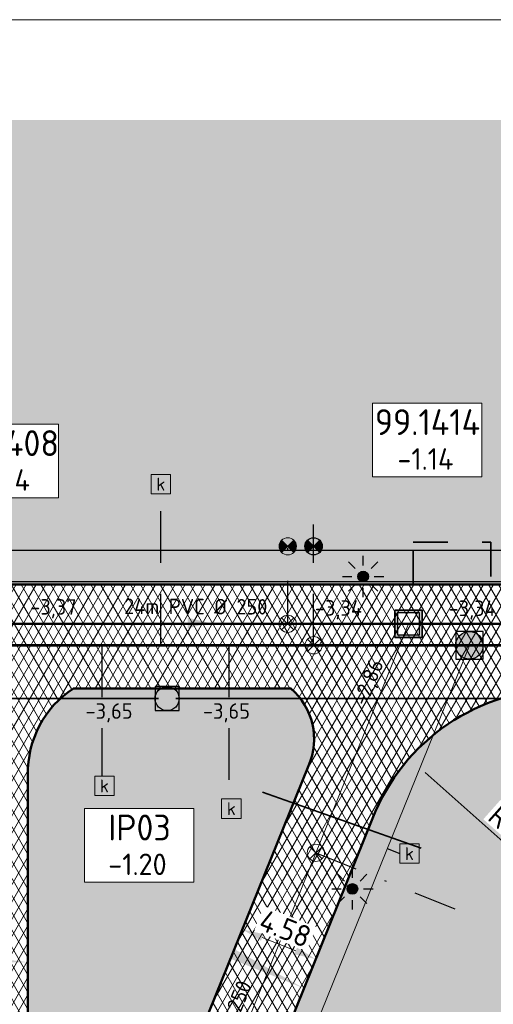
# Model space of a CAD drawing. Header units: metres. Extents: x 240159 to 241664, y 578380 to 583939.
# Tile 67 of 71: x 240884 to 240911, y 583882 to 583939. Entities that reach past the tile are written whole.
import ezdxf
from ezdxf.enums import TextEntityAlignment as Align

# ---------------------------------------------------------------- set-up
doc = ezdxf.new("R2010")
doc.units = ezdxf.units.M
doc.set_wipeout_variables(frame=1)
for name, pattern in [('RI-HWA_HUISAANSLUITING', [4.8, 3, -1.8]), ('RI-VWA_HUISAANSLUITING', [6.1, 2.5, -1.8, 0, -1.8]), ('XX-HIDDEN', [4, 2, -2])]:
    doc.linetypes.add(name, pattern=pattern)
for name, color, linetype, lineweight in [('N-GV-GR-BOLLEN-A', 92, 'Continuous', 9), ('N-WE-IE-MEUBILAIR_WEGMEUBILAIR_LICHTMAST_MET_PASTEGEL-S', 7, 'Continuous', 25), ('N-WE-KL-TRACE_WENSTRACE-A', 7, 'Continuous', 25), ('N-WE-RI-BOB-T', 7, 'Continuous', 13), ('N-WE-RI-MATERIAAL_DIAMETER_LENGTE-T', 7, 'Continuous', 13), ('N-WE-RI-STROOMRICHTING-S', 7, 'Continuous', 13), ('N-WE-VH-KANTVERHARDING-GD', 4, 'Continuous', 50), ('N-WE-VH-MATERIAALGRENS-G', 7, 'XX-HIDDEN', 35), ('N-WE-VH-VERHARDING_ASFALT_DEKLAAG-A', 252, 'Continuous', 18), ('N-WE-VH-VERHARDING_HALFVERHARDING-A', 234, 'Continuous', 9), ('N-WE-VH-VERKANTING-S', 7, 'Continuous', 25), ('X-XX-AL-REFERENTIE-M', 7, 'Continuous', 18), ('X-XX-WE-KG-WERKGRENS-G', 10, 'XX-WERKGRENS_CIRCEL', 20)]:
    doc.layers.add(name, color=color, linetype=linetype, lineweight=lineweight)
for name, color, linetype, lineweight, true_color in [('N-WE-KL-MANTELBUIS_3x-G', 7, 'KL-MANTELBUIS-N', 35, 0xa200c2), ('N-WE-RI-HWA_HUISAANSLUITING_PVC_125-G', 150, 'RI-HWA_HUISAANSLUITING', 25, 0x007fff), ('N-WE-RI-HWA_HULPSTUK-ONTSTOPPINGSSTUK-S', 150, 'Continuous', 25, 0x007fff), ('N-WE-RI-HWA_HULPSTUK_INLAAT-S', 150, 'Continuous', 13, 0x007fff), ('N-WE-RI-HWA_KOLK-S', 150, 'Continuous', 25, 0x007fff), ('N-WE-RI-HWA_RIOOLPUT-S', 150, 'Continuous', 13, 0x007fff), ('N-WE-RI-HWA_TRANSPORTLEIDING_BETON_500-G', 150, 'Continuous', 20, 0x007fff), ('N-WE-RI-KWALITEITSDUIKER_LEIDING', 7, 'Continuous', 13, 0x00ff04), ('N-WE-RI-KWALITEITSDUIKER_PUT-S', 7, 'Continuous', 13, 0x00ff04), ('N-WE-RI-VWA_HUISAANSLUITING_PVC_125-G', 20, 'RI-VWA_HUISAANSLUITING', 25, 0xff3f00), ('N-WE-RI-VWA_HULPSTUK_INLAAT-S', 20, 'Continuous', 13, 0xff3f00), ('N-WE-RI-VWA_HULPSTUK_ONTSTOPPINGSSTUK-S', 20, 'Continuous', 13, 0xff3f00), ('N-WE-RI-VWA_LEIDINGINFO-S', 20, 'Continuous', 13, 0xff3f00), ('N-WE-RI-VWA_PUTNUMMER-S', 20, 'Continuous', 13, 0xff3f00), ('N-WE-RI-VWA_RIOOLPUT-S', 20, 'Continuous', 13, 0xff3f00), ('N-WE-RI-VWA_TRANSPORTLEIDING_BETON_500-G', 20, 'Continuous', 20, 0xff3f00)]:
    doc.layers.add(name, color=color, linetype=linetype, lineweight=lineweight, true_color=true_color)
doc.styles.add('NLCS-ISO', font='NLCS-ISO.ttf')
doc.styles.add('NLCS-ISO-ANNOTATIEF-T25', font='NLCS-ISO.ttf', dxfattribs={"height": 2.5})
doc.linetypes.add('KL-MANTELBUIS-N', pattern='A,0,-2,[80,NLCS.SHX,S=1,R=0,X=0,Y=0],-2', length=4)
doc.linetypes.add('XX-WERKGRENS_CIRCEL', pattern='A,10,-2.5,[69,NLCS.SHX,S=1,R=0,X=0,Y=0],-2.5', length=15)
doc.dimstyles.new('NLCS-ANNOTATIEF-T25-PIJL_L2_H1', dxfattribs={"dimtxt": 2.5, "dimasz": 2.5, "dimexe": 2, "dimexo": 2, "dimgap": 0.7, "dimtad": 1, "dimzin": 0, "dimdsep": 46, "dimtxsty": 'NLCS-ISO-ANNOTATIEF-T25', "dimcen": 0, "dimdle": 2, "dimclrd": 256, "dimclre": 256, "dimclrt": 256, "dimadec": 1, "dimazin": 0, "dimtfac": 1, "dimtdec": 3, "dimtofl": 0, "dimtmove": 0, "dimatfit": 3, "dimfxl": 2, "dimfxlon": 1, "dimtfillclr": 256, "dimtolj": 1, "dimtzin": 0, "dimlwd": -1, "dimlwe": -1, "dimarcsym": 0})
pattern_1 = [(45, (0, 0), (-0.8749916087, 0.8749916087), [0.3, -0.937425]), (135, (0, 0), (-0.8749916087, -0.8749916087), [0.3, -0.937425])]

# ---------------------------------------------------------------- blocks, each defined once
blk = doc.blocks.new('*U50')
at = {"lineweight": -3}
h = blk.add_hatch(color=256, dxfattribs=at)
h.dxf.hatch_style = 1
h.paths.add_polyline_path([(-2, 2), (-2, -2), (2, -2), (2, 2)])
h.paths.add_polyline_path([(1.6, 1.6), (1.6, -1.6), (-1.6, -1.6), (-1.6, 1.6)], flags=16)
at = {"lineweight": -3, "flags": 128}
for points in [[(-2, 2), (2, 2), (2, -2), (-2, -2)], [(2, -2), (2, 2), (-2, 2), (-2, -2)], [(1.6, -1.6), (1.6, 1.6), (-1.6, 1.6), (-1.6, -1.6)]]:
    blk.add_lwpolyline(points, close=True, dxfattribs=at)
blk = doc.blocks.new('N-SRI-PUT_HWA-SO')
h = blk.add_hatch(color=256)
h.dxf.hatch_style = 1
h.paths.add_polyline_path([(-2, 0, 1), (2, 0, 1)])
at = {"lineweight": -3, "flags": 128}
blk.add_lwpolyline([(-2, -2), (2, -2), (2, 2), (-2, 2)], close=True, dxfattribs=at)
at = {"lineweight": -3}
blk.add_circle((0, 0), 2, dxfattribs=at)
blk = doc.blocks.new('SRI-PUTNUMMER-SO')
blk.add_wipeout([(-18.26, 4.25), (-5.56, 4.25), (-5.56, -4.29), (-18.26, -4.29)])
blk.add_lwpolyline([(-18.26, 4.25), (-5.56, 4.25), (-5.56, -4.29), (-18.26, -4.29)], close=True)
at = {"ltscale": 0.1, "style": 'NLCS-ISO'}
blk.add_attdef('PUTNR', text='', height=3.5, dxfattribs=at).set_placement((-11.88, 2.06), align=Align.MIDDLE_CENTER)
blk.add_attdef('PUTHGT_001', (-15.76, -3.47), '', height=2.5, dxfattribs=at)
blk = doc.blocks.new('*U54')
at = {"color": 0}
blk.add_line((-1.26, 0), (1.26, 0), dxfattribs=at)
at = {"layer": 'N-WE-RI-STROOMRICHTING-S', "color": 0}
blk.add_solid([(1.26, 0), (-1.26, -0.63), (-1.26, 0.63)], dxfattribs=at)
at = {"layer": 'N-WE-RI-BOB-T', "color": 0, "style": 'NLCS-ISO'}
for tag, p in [('BOB_LINKS', (-52.37, 1.63)), ('BOB_RECHTS', (52.11, 1.63))]:
    blk.add_attdef(tag, text='', height=1.8, rotation=0, dxfattribs=at).set_placement(p, align=Align.MIDDLE_CENTER)
at = {"layer": 'N-WE-RI-MATERIAAL_DIAMETER_LENGTE-T', "color": 0, "style": 'NLCS-ISO'}
blk.add_attdef('RIOOLINFO_001', (8.13, 1.01), '', height=1.8, rotation=0, dxfattribs=at)
blk = doc.blocks.new('*U57')
at = {"color": 0}
blk.add_line((-1.26, 0), (1.26, 0), dxfattribs=at)
at = {"layer": 'N-WE-RI-STROOMRICHTING-S', "color": 0}
blk.add_solid([(1.26, 0), (-1.26, -0.63), (-1.26, 0.63)], dxfattribs=at)
at = {"layer": 'N-WE-RI-BOB-T', "color": 0, "style": 'NLCS-ISO'}
for tag, p in [('BOB_LINKS', (-16.7, 1.69)), ('BOB_RECHTS', (16.45, 1.57))]:
    blk.add_attdef(tag, text='', height=1.8, rotation=359.7961, dxfattribs=at).set_placement(p, align=Align.MIDDLE_CENTER)
at = {"layer": 'N-WE-RI-MATERIAAL_DIAMETER_LENGTE-T', "color": 0, "style": 'NLCS-ISO'}
blk.add_attdef('RIOOLINFO_001', (-11.79, 1.05), '', height=1.8, rotation=359.7961, dxfattribs=at)
blk = doc.blocks.new('*U60')
at = {"color": 0}
blk.add_line((-0.47, -1.17), (0.47, 1.17), dxfattribs=at)
at = {"layer": 'N-WE-RI-STROOMRICHTING-S', "color": 0}
blk.add_solid([(0.47, 1.17), (0.11, -1.4), (-1.06, -0.93)], dxfattribs=at)
at = {"layer": 'N-WE-RI-BOB-T', "color": 0, "style": 'NLCS-ISO'}
for tag, p in [('BOB_RECHTS', (15.75, 43.01)), ('BOB_LINKS', (-18.86, -42.03))]:
    blk.add_attdef(tag, text='', height=1.8, rotation=67.8555, dxfattribs=at).set_placement(p, align=Align.MIDDLE_CENTER)
at = {"layer": 'N-WE-RI-MATERIAAL_DIAMETER_LENGTE-T', "color": 0, "style": 'NLCS-ISO'}
blk.add_attdef('RIOOLINFO_001', (-5.38, -10.54), '', height=1.8, rotation=67.8555, dxfattribs=at)
blk = doc.blocks.new('SRI-HULP_INLAAT')
at = {"flags": 128}
for points in [[(-0.71, 0.71), (0.71, -0.71)], [(0.71, 0.71), (-0.71, -0.71)]]:
    blk.add_lwpolyline(points, dxfattribs=at)
blk.add_circle((0, 0), 1)
blk = doc.blocks.new('SRI-HULP_ONTSTOP')
h = blk.add_hatch(color=256)
h.dxf.hatch_style = 1
h.paths.add_polyline_path([(-0.71, 0.71, 0.198912), (-1, 0, 0.198912), (-0.71, -0.71), (0, 0)])
h = blk.add_hatch(color=256)
h.dxf.hatch_style = 1
h.paths.add_polyline_path([(1, 0, 0.198912), (0.71, 0.71), (0, 0), (0.71, -0.71, 0.198912)])
for p, q in [((-0.71, 0.71), (0.71, -0.71)), ((-0.71, -0.71), (0.71, 0.71))]:
    blk.add_line(p, q)
blk.add_circle((0, 0), 1)
blk = doc.blocks.new('N-SIE-WEG_LICHTMAST_SPOT-SO')
h = blk.add_hatch(color=256)
edge = h.paths.add_edge_path()
edge.add_arc((0, 0), 0.77, 0, 360)
for p, q in [((0, 1.62), (0, 3)), ((-2.12, 2.12), (-1.15, 1.15)), ((1.15, 1.15), (2.12, 2.12)), ((-3, 0), (-1.62, 0)), ((-2.12, -2.12), (-1.15, -1.15)), ((1.15, -1.15), (2.12, -2.12)), ((1.62, 0), (3, 0)), ((0, -3), (0, -1.62))]:
    blk.add_line(p, q)
blk.add_circle((0, 0), 0.77)
at = {"style": 'NLCS-ISO'}
blk.add_attdef('TYPE', text='', height=1.8, dxfattribs=at).set_placement((0, 3), align=Align.BOTTOM_CENTER)
blk = doc.blocks.new('N_lichtmast')
blk.add_blockref('N-SIE-WEG_LICHTMAST_SPOT-SO', (0, 0))
blk = doc.blocks.new('SRI-KOLK-SO')
at = {"color": 0, "linetype": 'ByBlock', "lineweight": 18}
blk.add_lwpolyline([(-1.125, -1.125), (1.125, -1.125), (1.125, 1.125), (-1.125, 1.125)], close=True, dxfattribs=at)
at = {"color": 0, "linetype": 'ByBlock', "lineweight": 18, "style": 'NLCS-ISO'}
blk.add_text('k', height=1.5, dxfattribs=at).set_placement((0, 0), align=Align.MIDDLE_CENTER)
blk = doc.blocks.new('*D116')
at = {"layer": 'Defpoints', "color": 0, "transparency": 16777216}
for p in [(240906.184, 583896.16), (240915.12, 583888.211)]:
    blk.add_point(p, dxfattribs=at)
at = {"layer": 'X-XX-AL-REFERENTIE-M', "transparency": 16777216}
blk.add_line((240914.477, 583888.783), (240907.118, 583895.329), dxfattribs=at)
blk.add_solid([(240907.256, 583895.484), (240906.979, 583895.173), (240906.184, 583896.16)], dxfattribs=at)
at = {"layer": 'X-XX-AL-REFERENTIE-M', "transparency": 16777216, "insert": (240912.995, 583891.406), "char_height": 1.25, "attachment_point": 5, "rotation": 318.3489, "style": 'NLCS-ISO-ANNOTATIEF-T25', "bg_fill": 3, "box_fill_scale": 1.1, "bg_fill_color": 256, "bg_fill_true_color": 13158600, "bg_fill_transparency": 0}
blk.add_mtext('\\A1;R=11.96', dxfattribs=at)
blk = doc.blocks.new('*D226')
at = {"layer": 'Defpoints', "color": 0, "transparency": 16777216}
for p in [(240897.83, 583889.476), (240902.084, 583887.754), (240896.513, 583886.222)]:
    blk.add_point(p, dxfattribs=at)
at = {"layer": 'X-XX-AL-REFERENTIE-M', "transparency": 16777216}
for p, q in [((240896.888, 583887.149), (240896.138, 583885.295)), ((240899.609, 583884.97), (240897.672, 583885.753)), ((240901.143, 583885.428), (240900.393, 583883.574))]:
    blk.add_line(p, q, dxfattribs=at)
for points in [[(240897.75, 583885.946), (240897.594, 583885.56), (240896.513, 583886.222)], [(240899.687, 583885.163), (240899.531, 583884.776), (240900.768, 583884.501)]]:
    blk.add_solid(points, dxfattribs=at)
at = {"layer": 'X-XX-AL-REFERENTIE-M', "transparency": 16777216, "insert": (240899.006, 583886.265), "char_height": 1.25, "attachment_point": 5, "rotation": 337.972, "style": 'NLCS-ISO-ANNOTATIEF-T25', "bg_fill": 3, "box_fill_scale": 1.1, "bg_fill_color": 256, "bg_fill_true_color": 13158600, "bg_fill_transparency": 0}
blk.add_mtext('\\A1;4.58', dxfattribs=at)
blk = doc.blocks.new('*U236')
blk.add_solid([(-4.597, 0.6), (-4.597, 0), (0, 0)])
blk = doc.blocks.new('*U237')
blk.add_solid([(-4.6, 0.6), (-4.6, 0), (0, 0)])
blk = doc.blocks.new('*U293')
at = {"color": 0}
blk.add_line((-1.26, 0), (1.26, 0), dxfattribs=at)
at = {"layer": 'N-WE-RI-STROOMRICHTING-S', "color": 0}
blk.add_solid([(1.26, 0), (-1.26, -0.63), (-1.26, 0.63)], dxfattribs=at)
at = {"layer": 'N-WE-RI-BOB-T', "color": 0, "style": 'NLCS-ISO'}
for tag, p in [('BOB_LINKS', (-50.21, -1.63)), ('BOB_RECHTS', (50.55, -1.63))]:
    blk.add_attdef(tag, text='', height=1.8, rotation=0, dxfattribs=at).set_placement(p, align=Align.MIDDLE_CENTER)
at = {"layer": 'N-WE-RI-MATERIAAL_DIAMETER_LENGTE-T', "color": 0, "style": 'NLCS-ISO'}
blk.add_attdef('RIOOLINFO_001', (-11.79, -2.81), '', height=1.8, rotation=0, dxfattribs=at)

msp = doc.modelspace()

# ---------------------------------------------------------------- hatches: boundary and pattern name
at = {"layer": 'N-GV-GR-BOLLEN-A'}
h = msp.add_hatch(dxfattribs=at)
h.set_pattern_fill('AGR-BOLLEN', color=256, scale=0.5, pattern_type=2)
h.set_pattern_definition(pattern_1)
h.paths.add_polyline_path([(240723.873, 583933.211), (241166.237, 583933.211), (241166.237, 583898.971), (241157.55, 583898.971), (241153.863, 583901.671), (241153.903, 583906.251), (240723.873, 583906.251)])
h = msp.add_hatch(dxfattribs=at)
h.set_pattern_fill('AGR-BOLLEN', color=256, scale=0.5, pattern_type=2)
h.set_pattern_definition(pattern_1)
h.paths.add_polyline_path([(240939.589, 583895.761), (241037.435, 583895.711), (241032.392, 583881.05), (241074.306, 583884.688), (241074.38, 583884.949, 0.497647), (241062.873, 583900.171), (240915.049, 583900.171, 0.307313), (240904.065, 583892.667), (240886.186, 583848.312), (240891.505, 583842.203), (240922.853, 583833.604)])
at = {"layer": 'N-WE-KL-TRACE_WENSTRACE-A', "transparency": 33554559}
h = msp.add_hatch(dxfattribs=at)
h.set_pattern_fill('AKL-TRACE', color=256, scale=0.5, pattern_type=2)
h.set_pattern_definition([(45, (0, 0), (-0.5303300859, 0.5303300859), [0.5]), (135, (0, 0), (-0.5303300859, -0.5303300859), [0.5])])
edge = h.paths.add_edge_path()
edge.add_line((240876.248, 583838.417), (240876.4, 583839.398))
edge.add_line((240876.4, 583839.398), (240876.626, 583841.185))
edge.add_arc((240804.52, 583849.64), 72.6, 353.31215, 358.45255)
edge.add_line((240877.094, 583847.679), (240877.128, 583906.411))
edge.add_line((240877.128, 583906.411), (241091.586, 583906.411))
edge.add_line((241091.586, 583906.411), (241093.457, 583906.411))
edge.add_line((241093.457, 583906.411), (241147.792, 583906.411))
edge.add_line((241147.792, 583906.411), (241147.792, 583908.211))
edge.add_line((241147.792, 583908.211), (241085.808, 583908.211))
edge.add_line((241085.808, 583908.211), (241083.937, 583908.211))
edge.add_line((241083.937, 583908.211), (240736.173, 583908.211))
edge.add_line((240736.173, 583908.211), (240736.173, 583920.952))
edge.add_line((240736.173, 583920.952), (240734.373, 583920.952))
edge.add_line((240734.373, 583920.952), (240734.373, 583908.211))
edge.add_line((240734.373, 583908.211), (240732.73, 583908.211))
edge.add_line((240732.73, 583908.211), (240732.306, 583906.411))
edge.add_line((240732.306, 583906.411), (240735.597, 583906.411))
edge.add_line((240735.597, 583906.411), (240769.037, 583906.411))
edge.add_line((240769.037, 583906.411), (240770.837, 583906.411))
edge.add_line((240770.837, 583906.411), (240875.328, 583906.411))
edge.add_line((240875.328, 583906.411), (240875.294, 583847.704))
edge.add_arc((240770.896, 583851.321), 104.46, 354.50394, 358.01589, ccw=False)
edge.add_line((240874.876, 583841.316), (240874.426, 583838.417))
edge.add_line((240874.426, 583838.417), (240876.248, 583838.417))
at = {"layer": 'N-WE-VH-VERHARDING_ASFALT_DEKLAAG-A'}
h = msp.add_hatch(dxfattribs=at)
h.set_pattern_fill('AVH-ASFALT', color=256, scale=0.5, pattern_type=2)
h.set_pattern_definition([(60, (0, 0), (-0.4330127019, 0.25), []), (120, (0, 0), (-0.4330127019, -0.25), [])])
edge = h.paths.add_edge_path(flags=16)
edge.add_line((240900.396, 583895.711), (240885.947, 583860.001))
edge.add_arc((240885.02, 583860.376), 1, 180, 337.972, ccw=False)
edge.add_line((240884.02, 583860.376), (240884.02, 583895.211))
edge.add_arc((240890.02, 583895.211), 6, 123.5573, 180, ccw=False)
edge.add_line((240886.704, 583900.211), (240899.333, 583900.211))
edge.add_arc((240896.688, 583897.211), 4, -22.028, 48.5904, ccw=False)
edge = h.paths.add_edge_path()
edge.add_arc((240867.541, 583888.211), 11.96, 0.0004, 90)
edge.add_line((240867.541, 583900.171), (240739.116, 583900.171))
edge.add_arc((240739.116, 583888.211), 11.96, 90, 128.5811)
edge.add_line((240731.658, 583897.56), (240725.57, 583902.594))
edge.add_arc((240735.788, 583893.711), 13.54, 112.1584, 138.9996, ccw=False)
edge.add_line((240730.681, 583906.251), (241153.903, 583906.251))
edge.add_line((241153.903, 583906.251), (241153.903, 583901.671))
edge.add_line((241153.903, 583901.671), (241094.439, 583901.671))
edge.add_arc((241094.439, 583889.711), 11.96, 90, 164.1723)
edge.add_line((241082.933, 583892.973), (241080.117, 583883.04))
edge.add_line((241080.117, 583883.04), (241074.306, 583884.688))
edge.add_line((241074.306, 583884.688), (241074.38, 583884.949))
edge.add_arc((241062.873, 583888.211), 11.96, 344.1717, 450)
edge.add_line((241062.873, 583900.171), (240915.12, 583900.171))
edge.add_arc((240915.12, 583888.211), 11.96, 90, 158.0471)
edge.add_line((240904.027, 583892.682), (240886.186, 583848.312))
edge.add_line((240886.186, 583848.312), (240879.458, 583848.319))
edge.add_line((240879.458, 583848.319), (240879.501, 583888.211))
edge.add_arc((240866.732, 583887.379), 12.796, 3.7262, 3.7267)
at = {"layer": 'N-WE-VH-VERHARDING_HALFVERHARDING-A'}
h = msp.add_hatch(dxfattribs=at)
h.set_pattern_fill('AVH-HALFVERHARDING', color=256, scale=0.25, pattern_type=2)
h.set_pattern_definition([(50, (240854.8472, 583908.711), (1.79315, -0.15688), [0.1875, -2.0625]), (355, (240854.8472, 583908.711), (-0.346878, 1.88048), [0.15, -1.65]), (100.4514, (240854.9966, 583908.6979), (1.446273, 1.7236), [0.15935, -1.752855]), (46.1842, (240854.8472, 583909.211), (2.668103, -0.413798), [0.28125, -3.09375]), (96.6356, (240855.0695, 583909.1765), (2.336657, 2.435295), [0.239026, -2.62928]), (351.1842, (240854.8472, 583909.211), (2.336655, 2.435297), [0.225, -2.475]), (21, (240855.0972, 583909.086), (1.492268, -1.006547), [0.1875, -2.0625]), (326, (240855.0972, 583909.086), (0.608288, 1.812875), [0.15, -1.65]), (71.4514, (240855.2216, 583909.0021), (2.100557, 0.806326), [0.15935, -1.752855]), (37.5, (240854.8472, 583908.711), (0.0303996, 0.8322346), [0, -1.63, 0, -1.675, 0, -1.65625]), (7.5, (240854.8472, 583908.711), (0.657674, 0.986029), [0, -0.955, 0, -1.5925, 0, -0.63125]), (327.5, (240854.2897, 583908.711), (1.334556, -0.056387), [0, -0.625, 0, -1.95, 0, -2.5875]), (317.5, (240854.0397, 583908.711), (1.457965, 0.250262), [0, -0.8125, 0, -1.295, 0, -1.8375])])
h.paths.add_polyline_path([(240745.406, 583908.711), (240745.406, 583906.251), (240749.906, 583906.251), (240749.906, 583908.711)])
h.paths.add_polyline_path([(240762.406, 583906.251), (240762.406, 583908.711), (240757.906, 583908.711), (240757.906, 583906.251)])
h.paths.add_polyline_path([(240766.906, 583908.711), (240766.906, 583906.251), (240771.406, 583906.251), (240771.406, 583908.711)])
h.paths.add_polyline_path([(240783.906, 583906.251), (240783.906, 583908.711), (240779.406, 583908.711), (240779.406, 583906.251)])
h.paths.add_polyline_path([(240798.906, 583906.251), (240798.906, 583908.711), (240794.406, 583908.711), (240794.406, 583906.251)])
h.paths.add_polyline_path([(240856.1, 583908.711), (240851.6, 583908.711), (240851.6, 583906.251), (240856.1, 583906.251)])
h.paths.add_polyline_path([(240865.1, 583906.251), (240865.1, 583908.711), (240860.6, 583908.711), (240860.6, 583906.251)])
h.paths.add_polyline_path([(240881.1, 583906.251), (240881.1, 583908.711), (240876.6, 583908.711), (240876.6, 583906.251)])
h.paths.add_polyline_path([(240910.933, 583906.251), (240910.933, 583908.711), (240906.433, 583908.711), (240906.433, 583906.251)])
h.paths.add_polyline_path([(240925.933, 583908.711), (240921.433, 583908.711), (240921.433, 583906.251), (240925.933, 583906.251)])
h.paths.add_polyline_path([(240930.433, 583908.711), (240930.433, 583906.251), (240934.933, 583906.251), (240934.933, 583908.711)])
h = msp.add_hatch(dxfattribs=at)
h.set_pattern_fill('AVH-HALFVERHARDING', color=256, scale=0.25, pattern_type=2)
h.set_pattern_definition([(50, (0, 0), (1.7931504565, -0.1568803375), [0.1875, -2.0625]), (355, (0, 0), (-0.346878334, 1.880480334), [0.15, -1.65]), (100.4514, (0.1494, -0.013), (1.4462734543, 1.723598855), [0.159350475, -1.75285528]), (46.1842, (0, 0.5), (2.6681026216, -0.413797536), [0.28125, -3.09375]), (96.6356, (0.2223, 0.4655), (2.336656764, 2.435294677), [0.23902572, -2.6292825]), (351.1842, (0, 0.5), (2.336654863, 2.435296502), [0.225, -2.475]), (21, (0.25, 0.375), (1.4922676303, -1.0065472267), [0.1875, -2.0625]), (326, (0.25, 0.375), (0.60828833, 1.8128751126), [0.15, -1.65]), (71.4514, (0.3744, 0.2911), (2.1005565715, 0.806326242), [0.159350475, -1.75285528]), (37.5, (0, 0), (0.0303996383, 0.8322346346), [0, -1.63, 0, -1.675, 0, -1.65625]), (7.5, (0, 0), (0.6576738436, 0.9860292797), [0, -0.955, 0, -1.5925, 0, -0.63125]), (327.5, (-0.5575, 0), (1.3345560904, -0.05638717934), [0, -0.625, 0, -1.95, 0, -2.5875]), (317.5, (-0.8075, 0), (1.4579654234, 0.2502624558), [0, -0.8125, 0, -1.295, 0, -1.8375])])
h.paths.add_polyline_path([(240900.358, 583895.726, 0.326983), (240899.333, 583900.211), (240886.704, 583900.211, 0.258465), (240884.06, 583895.211), (240884.06, 583860.376, 0.866945), (240885.91, 583860.016)])

# ---------------------------------------------------------------- linework, layer by layer
at = {"layer": 'N-WE-KL-MANTELBUIS_3x-G', "flags": 128}
msp.add_lwpolyline([(240906.894, 583890.943), (240897.688, 583894.196)], dxfattribs=at)
at = {"layer": 'N-WE-KL-TRACE_WENSTRACE-A', "transparency": 33554559, "flags": 128}
msp.add_lwpolyline([(240876.248, 583838.417), (240876.4, 583839.398), (240876.626, 583841.185, 0.022433), (240877.094, 583847.679), (240877.128, 583906.411), (241091.586, 583906.411), (241093.457, 583906.411), (241147.792, 583906.411), (241147.792, 583908.211), (241085.808, 583908.211), (241083.937, 583908.211), (240736.173, 583908.211), (240736.173, 583920.952), (240734.373, 583920.952), (240734.373, 583908.211), (240732.73, 583908.211), (240732.306, 583906.411), (240735.597, 583906.411), (240769.037, 583906.411), (240770.837, 583906.411), (240875.328, 583906.411), (240875.294, 583847.704, -0.015325), (240874.876, 583841.316), (240874.426, 583838.417)], format="xyb", close=True, dxfattribs=at)
at = {"layer": 'N-WE-RI-HWA_HUISAANSLUITING_PVC_125-G'}
for p, q in [((240891.777, 583902.711), (240891.777, 583911.506)), ((240900.648, 583902.711), (240900.648, 583909.728)), ((240888.358, 583902.711), (240888.358, 583895.113)), ((240895.728, 583902.711), (240895.728, 583893.791)), ((240904.927, 583890.914), (240905.648, 583890.623))]:
    msp.add_line(p, q, dxfattribs=at)
at = {"layer": 'N-WE-RI-HWA_TRANSPORTLEIDING_BETON_500-G'}
msp.add_line((240909.7, 583902.711), (240884.231, 583839.761), dxfattribs=at)
at = {"layer": 'N-WE-RI-HWA_TRANSPORTLEIDING_BETON_500-G', "const_width": 0.15, "flags": 128}
msp.add_lwpolyline([(241148.184, 583902.711), (240729.972, 583902.711)], dxfattribs=at)
at = {"layer": 'N-WE-RI-KWALITEITSDUIKER_LEIDING', "const_width": 0.1, "flags": 128}
for points in [[(240891.646, 583899.621), (240835.446, 583899.621)], [(240948.846, 583899.621), (240892.646, 583899.621)]]:
    msp.add_lwpolyline(points, dxfattribs=at)
at = {"layer": 'N-WE-RI-VWA_HUISAANSLUITING_PVC_125-G'}
for p, q in [((240899.148, 583903.961), (240899.148, 583909.728)), ((240900.783, 583890.668), (240910.284, 583886.824))]:
    msp.add_line(p, q, dxfattribs=at)
at = {"layer": 'N-WE-RI-VWA_TRANSPORTLEIDING_BETON_500-G'}
msp.add_line((240906.161, 583903.961), (240885.964, 583854.044), dxfattribs=at)
at = {"layer": 'N-WE-RI-VWA_TRANSPORTLEIDING_BETON_500-G', "const_width": 0.15, "flags": 128}
msp.add_lwpolyline([(240727.251, 583903.961), (241140.794, 583903.961)], dxfattribs=at)
at = {"layer": 'N-WE-VH-KANTVERHARDING-GD', "ltscale": 0.1}
msp.add_lwpolyline([(240812.279, 583906.251), (241153.903, 583906.251), (241153.903, 583901.706)], dxfattribs=at)
at = {"layer": 'N-WE-VH-KANTVERHARDING-GD'}
msp.add_lwpolyline([(240739.116, 583900.171), (240867.541, 583900.171, -0.414527), (240879.501, 583888.198), (240879.458, 583848.319), (240886.186, 583848.312), (240904.065, 583892.667, -0.308952), (240915.12, 583900.171), (241062.873, 583900.171, -0.497647), (241074.38, 583884.949), (241074.306, 583884.688), (241080.117, 583883.04), (241082.933, 583892.973, -0.335431), (241094.439, 583901.671), (241153.863, 583901.671)], format="xyb", dxfattribs=at)
at = {"layer": 'N-WE-VH-KANTVERHARDING-GD', "ltscale": 0.1}
msp.add_lwpolyline([(240884.06, 583860.376), (240884.06, 583895.211, -0.258465), (240886.704, 583900.211), (240899.333, 583900.211, -0.326983), (240900.358, 583895.726), (240885.91, 583860.016, -0.866945)], format="xyb", close=True, dxfattribs=at)
at = {"layer": 'N-WE-VH-MATERIAALGRENS-G'}
msp.add_lwpolyline([(240906.433, 583906.211), (240906.433, 583908.711), (240910.933, 583908.711), (240910.933, 583906.211)], dxfattribs=at)
at = {"layer": 'X-XX-WE-KG-WERKGRENS-G', "flags": 128}
msp.add_lwpolyline([(240187.762, 583784.732), (240159.404, 583757.698), (240169.028, 583742.355), (240265.702, 583784.857), (240393.607, 583784.982), (240387.115, 583763.745), (240401.241, 583754.746), (240418.947, 583769.347), (240428.104, 583727.117), (240466.42, 583693.547), (240507.393, 583537.131), (240800.136, 583558.506), (240818.587, 583786.439), (240856.238, 583841.557), (240925.322, 583832.926), (240937.919, 583879.713), (241166.237, 583879.713), (241166.237, 583939.034), (240701.99, 583939.034), (240693.683, 583887.816), (240643.783, 583887.816), (240514.589, 583853.279), (240512.63, 583866.906), (240506.367, 583870.112), (240500.104, 583934.686), (240187.567, 583934.686)], close=True, dxfattribs=at)

# ---------------------------------------------------------------- block references
at = {"layer": 'N-WE-IE-MEUBILAIR_WEGMEUBILAIR_LICHTMAST_MET_PASTEGEL-S', "xscale": 0.4, "yscale": 0.4, "zscale": 0.4}
for p in [(240903.525, 583906.707), (240902.9, 583888.57)]:
    msp.add_blockref('N_lichtmast', p, dxfattribs=at)
at = {"layer": 'N-WE-RI-HWA_HULPSTUK-ONTSTOPPINGSSTUK-S', "xscale": 0.5, "yscale": 0.5, "zscale": 0.5}
msp.add_blockref('SRI-HULP_ONTSTOP', (240900.648, 583908.461), dxfattribs=at)
at = {"layer": 'N-WE-RI-HWA_HULPSTUK_INLAAT-S', "xscale": 0.5, "yscale": 0.5, "zscale": 0.5}
msp.add_blockref('SRI-HULP_INLAAT', (240900.655, 583902.718), dxfattribs=at)
at = {"layer": 'N-WE-RI-HWA_KOLK-S', "xscale": 0.5, "yscale": 0.5, "zscale": 0.5}
for p in [(240891.777, 583912.069), (240888.502, 583894.551), (240895.872, 583893.229), (240906.211, 583890.623)]:
    msp.add_blockref('SRI-KOLK-SO', p, dxfattribs=at)
at = {"layer": 'N-WE-RI-HWA_RIOOLPUT-S', "xscale": 0.4, "yscale": 0.4, "zscale": 0.4}
msp.add_blockref('N-SRI-PUT_HWA-SO', (240909.7, 583902.711), dxfattribs=at)
at = {"layer": 'N-WE-RI-KWALITEITSDUIKER_LEIDING'}
ref = msp.add_blockref('*U293', (240863.551, 583899.621), dxfattribs=dict(at, xscale=0.5, yscale=0.5, zscale=0.5))
ref.add_attrib('RIOOLINFO_001', '56m BETON %%C 400', (240858.556, 583898.216), dxfattribs={"layer": 'N-WE-RI-MATERIAAL_DIAMETER_LENGTE-T', "color": 0, "height": 0.9, "rotation": 0, "style": 'NLCS-ISO'})
ref.add_attrib('BOB_LINKS_001', '-3,70', (240837.031, 583898.447), dxfattribs={"layer": 'N-WE-RI-BOB-T', "color": 0, "height": 0.9, "rotation": 0, "style": 'NLCS-ISO'})
ref.add_attrib('BOB_RECHTS_001', '-3,65', (240887.41, 583898.447), dxfattribs={"layer": 'N-WE-RI-BOB-T', "color": 0, "height": 0.9, "rotation": 0, "style": 'NLCS-ISO'})
ref = msp.add_blockref('*U293', (240920.746, 583899.621), dxfattribs=dict(at, xscale=0.5, yscale=0.5, zscale=0.5))
ref.add_attrib('RIOOLINFO_001', '56m BETON %%C 400', (240915.751, 583898.216), dxfattribs={"layer": 'N-WE-RI-MATERIAAL_DIAMETER_LENGTE-T', "color": 0, "height": 0.9, "rotation": 0, "style": 'NLCS-ISO'})
ref.add_attrib('BOB_LINKS_001', '-3,65', (240894.226, 583898.447), dxfattribs={"layer": 'N-WE-RI-BOB-T', "color": 0, "height": 0.9, "rotation": 0, "style": 'NLCS-ISO'})
ref.add_attrib('BOB_RECHTS_001', '-3,60', (240944.605, 583898.447), dxfattribs={"layer": 'N-WE-RI-BOB-T', "color": 0, "height": 0.9, "rotation": 0, "style": 'NLCS-ISO'})
at = {"layer": 'N-WE-RI-KWALITEITSDUIKER_PUT-S', "xscale": 0.35, "yscale": 0.35, "zscale": 0.35}
msp.add_blockref('N-SRI-PUT_HWA-SO', (240892.146, 583899.621), dxfattribs=at)
at = {"layer": 'N-WE-RI-VWA_HULPSTUK_INLAAT-S', "xscale": 0.5, "yscale": 0.5, "zscale": 0.5}
for p in [(240899.148, 583903.961), (240900.783, 583890.668)]:
    msp.add_blockref('SRI-HULP_INLAAT', p, dxfattribs=at)
at = {"layer": 'N-WE-RI-VWA_HULPSTUK_ONTSTOPPINGSSTUK-S', "xscale": 0.5, "yscale": 0.5, "zscale": 0.5}
msp.add_blockref('SRI-HULP_ONTSTOP', (240899.148, 583908.461), dxfattribs=at)
at = {"layer": 'N-WE-RI-VWA_LEIDINGINFO-S'}
ref = msp.add_blockref('*U57', (240893.966, 583904.007), dxfattribs=dict(at, xscale=0.5, yscale=0.5, zscale=0.5))
ref.add_attrib('RIOOLINFO_001', '24m PVC %%C 250', (240889.647, 583904.528), dxfattribs={"layer": 'N-WE-RI-MATERIAAL_DIAMETER_LENGTE-T', "color": 0, "height": 0.9, "rotation": 359.7961, "style": 'NLCS-ISO'})
ref.add_attrib('BOB_LINKS_001', '-3,37', (240884.198, 583904.496), dxfattribs={"layer": 'N-WE-RI-BOB-T', "color": 0, "height": 0.9, "rotation": 359.7961, "style": 'NLCS-ISO'})
ref.add_attrib('BOB_RECHTS_001', '-3,34', (240900.726, 583904.437), dxfattribs={"layer": 'N-WE-RI-BOB-T', "color": 0, "height": 0.9, "rotation": 359.7961, "style": 'NLCS-ISO'})
ref = msp.add_blockref('*U54', (240936.134, 583903.961), dxfattribs=dict(at, xscale=0.5, yscale=0.5, zscale=0.5))
ref.add_attrib('RIOOLINFO_001', '60m PVC %%C 250', (240941.819, 583904.467), dxfattribs={"layer": 'N-WE-RI-MATERIAAL_DIAMETER_LENGTE-T', "color": 0, "height": 0.9, "rotation": 0, "style": 'NLCS-ISO'})
ref.add_attrib('BOB_LINKS_001', '-3,34', (240908.488, 583904.415), dxfattribs={"layer": 'N-WE-RI-BOB-T', "color": 0, "height": 0.9, "rotation": 0, "style": 'NLCS-ISO'})
ref.add_attrib('BOB_RECHTS_001', '-3,22', (240960.769, 583904.415), dxfattribs={"layer": 'N-WE-RI-BOB-T', "color": 0, "height": 0.9, "rotation": 0, "style": 'NLCS-ISO'})
at = {"layer": 'N-WE-RI-VWA_RIOOLPUT-S', "xscale": 0.4, "yscale": 0.4, "zscale": 0.4}
msp.add_blockref('*U50', (240906.161, 583903.961), dxfattribs=at)
at = {"layer": 'N-WE-VH-VERKANTING-S', "rotation": 0.5792286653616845}
msp.add_blockref('*U237', (240884.097, 583884.313), dxfattribs=at)

# ---------------------------------------------------------------- next in the draw order: block references
at = {"layer": 'N-WE-RI-VWA_PUTNUMMER-S'}
ref = msp.add_blockref('SRI-PUTNUMMER-SO', (240913.205, 583914.642), dxfattribs=dict(at, xscale=0.5, yscale=0.5, zscale=0.5))
ref.add_attrib('PUTNR', '99.1414', dxfattribs={"layer": '0', "ltscale": 0.1, "height": 1.5, "style": 'NLCS-ISO'}).set_placement((240907.264, 583915.671), align=Align.MIDDLE_CENTER)
ref.add_attrib('PUTHGT_001', '-1.14', (240905.514, 583912.907), dxfattribs={"layer": '0', "ltscale": 0.1, "height": 1.25, "style": 'NLCS-ISO'})
ref = msp.add_blockref('SRI-PUTNUMMER-SO', (240888.619, 583913.421), dxfattribs=dict(at, xscale=0.5, yscale=0.5, zscale=0.5))
ref.add_attrib('PUTNR', '99.1408', dxfattribs={"layer": '0', "ltscale": 0.1, "height": 1.5, "style": 'NLCS-ISO'}).set_placement((240882.678, 583914.451), align=Align.MIDDLE_CENTER)
ref.add_attrib('PUTHGT_001', '-1.14', (240880.928, 583911.686), dxfattribs={"layer": '0', "ltscale": 0.1, "height": 1.25, "style": 'NLCS-ISO'})

# ---------------------------------------------------------------- next in the draw order: dimensions: what is measured, and where the dimension line sits
at = {"layer": 'X-XX-AL-REFERENTIE-M'}
dim = msp.add_radius_dim(center=(240915.12, 583888.211), mpoint=(240906.184, 583896.16), dimstyle='NLCS-ANNOTATIEF-T25-PIJL_L2_H1', override={"dimpost": 'R=<>', "dimtfill": 1}, dxfattribs=at)
dim.commit()
dim.dimension.update_dxf_attribs({"geometry": '*D116', "text_midpoint": (240912.347, 583890.678), "dimtype": 164})
dim = msp.add_aligned_dim(p1=(240902.084, 583887.754), p2=(240897.83, 583889.476), distance=3.51, text='4.58', dimstyle='NLCS-ANNOTATIEF-T25-PIJL_L2_H1', override={"dimtfill": 1}, dxfattribs=at)
dim.commit()
dim.dimension.update_dxf_attribs({"geometry": '*D226', "text_midpoint": (240899.006, 583886.265)})

# ---------------------------------------------------------------- next in the draw order: block references
at = {"layer": 'N-WE-RI-VWA_LEIDINGINFO-S'}
ref = msp.add_blockref('*U60', (240896.035, 583879.081), dxfattribs=dict(at, xscale=0.5, yscale=0.5, zscale=0.5))
ref.add_attrib('RIOOLINFO_001', '54m PVC %%C 250', (240893.938, 583875.27), dxfattribs={"layer": 'N-WE-RI-MATERIAAL_DIAMETER_LENGTE-T', "color": 0, "height": 0.9, "rotation": 67.8555, "style": 'NLCS-ISO'})
ref.add_attrib('BOB_LINKS_001', '-2.65', (240886.496, 583856.606), dxfattribs={"layer": 'N-WE-RI-BOB-T', "color": 0, "height": 0.9, "rotation": 67.8555, "style": 'NLCS-ISO'})
ref.add_attrib('BOB_RECHTS_001', '-2,86', (240903.708, 583899.138), dxfattribs={"layer": 'N-WE-RI-BOB-T', "color": 0, "height": 0.9, "rotation": 67.8555, "style": 'NLCS-ISO'})
at = {"layer": 'N-WE-VH-VERKANTING-S', "rotation": 338.0470921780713}
msp.add_blockref('*U236', (240900.088, 583882.801), dxfattribs=at)

# ---------------------------------------------------------------- next in the draw order: block references
at = {"layer": 'N-WE-RI-KWALITEITSDUIKER_PUT-S'}
ref = msp.add_blockref('SRI-PUTNUMMER-SO', (240896.48, 583891.107), dxfattribs=dict(at, xscale=0.5, yscale=0.5, zscale=0.5))
ref.add_attrib('PUTNR', 'IP03', dxfattribs={"layer": '0', "ltscale": 0.1, "height": 1.5, "style": 'NLCS-ISO'}).set_placement((240890.54, 583892.136), align=Align.MIDDLE_CENTER)
ref.add_attrib('PUTHGT_001', '-1.20', (240888.727, 583889.372), dxfattribs={"layer": '0', "ltscale": 0.1, "height": 1.25, "style": 'NLCS-ISO'})

doc.saveas('drawing.dxf')
